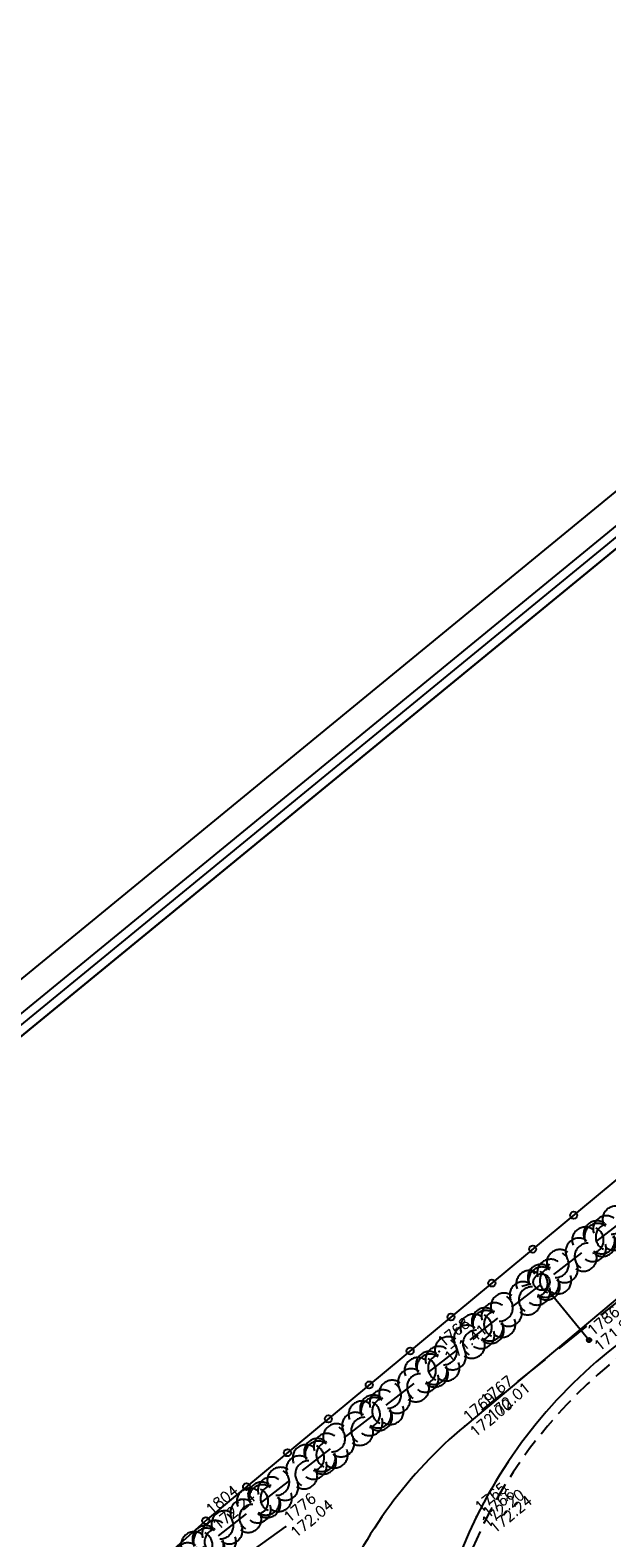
# Model space of a CAD drawing. Header units: feet. Extents: x 529188 to 529675, y 139816 to 140273.
# Tile 13 of 118: x 529276 to 529292, y 140046 to 140089. Entities that reach past the tile are written whole.
import ezdxf
from ezdxf.enums import TextEntityAlignment as Align

# ---------------------------------------------------------------- set-up
doc = ezdxf.new("R2010")
doc.units = ezdxf.units.FT
doc.header["$LTSCALE"] = 2
doc.header["$MEASUREMENT"] = 0
doc.header["$PDSIZE"] = 0.1
for name, pattern in [('CACHE', [0.375, 0.25, -0.125]), ('CACHEX2', [0.75, 0.5, -0.25]), ('CONTINU', [0])]:
    doc.linetypes.add(name, pattern=pattern)
doc.layers.get('0').update_dxf_attribs({"linetype": 'CONTINUOUS'})
for name, color, linetype in [('ARBRES', 70, 'CONTINUOUS'), ('BORDURETTE', 20, 'CONTINUOUS'), ('cadre250', 7, 'CONTINUOUS'), ('CANIVEAU', 32, 'CACHE'), ('CARROYAGE LAMBERT', 7, 'CONTINUOUS'), ('CLOTURE', 1, 'CONTINUOUS'), ('ECLAIRAGE', 220, 'CONTINUOUS'), ('HAIE', 80, 'CACHEX2'), ('TALUS_HAUT', 40, 'CONTINUOUS'), ('TOPOALT', 3, 'CONTINUOUS'), ('TOPOJIS', 7, 'CONTINUOUS'), ('TOPOJIS-GELE', 7, 'CONTINUOUS'), ('TOPOMAT', 142, 'CONTINUOUS')]:
    doc.layers.add(name, color=color, linetype=linetype)
doc.styles.get("Standard").update_dxf_attribs({"font": 'ROMANS.SHX'})

# ---------------------------------------------------------------- blocks, each defined once
blk = doc.blocks.new('TCPOINT')
at = {"color": 0}
blk.add_point((0, 0), dxfattribs=at)
at = {"layer": 'TOPOALT'}
blk.add_attdef('ALT', text='', height=0.3, dxfattribs=at).set_placement((0.1, -0.1), align=Align.TOP_LEFT)
at = {"layer": 'TOPOMAT'}
blk.add_attdef('MAT', (0.1, 0.1), '', height=0.3, dxfattribs=at)
blk = doc.blocks.new('190')
for p, q in [((0.052, 0), (-0.052, 0)), ((0, -0.052), (0, 0.052))]:
    blk.add_line(p, q)
for points in [[(-0.44, 1.229), (-0.82, 1.291), (-0.941, 1.636), (-0.968, 1.79)], [(-0.084, 0.235), (-0.076, 0.245), (-0.062, 0.33), (-0.074, 0.466), (-0.144, 0.639), (-0.44, 1.229), (-0.646, 1.539), (-0.688, 1.589), (-0.738, 1.896)], [(-0.619, 1.938), (-0.559, 1.732), (-0.46, 1.523), (-0.354, 1.285), (-0.291, 1.169), (-0.206, 1.053), (-0.142, 0.946), (-0.07, 0.952), (-0.02, 0.98), (0.016, 1.059), (0.061, 1.245), (0.098, 1.367), (0.171, 1.51), (0.208, 1.653), (0.282, 1.81), (0.336, 2.007)], [(-0.329, 1.239), (-0.245, 1.528), (-0.28, 2.015)], [(-0.09, 2.033), (-0.007, 1.626), (0.102, 1.375)], [(0.437, 0.574), (0.37, 0.496), (0.276, 0.425), (0.182, 0.369), (0.097, 0.362), (0.039, 0.398), (-0.01, 0.492), (-0.038, 0.629), (-0.043, 0.765), (-0.014, 0.901), (0.002, 1.001), (0.132, 1.122), (0.27, 1.286), (0.378, 1.415), (0.51, 1.6), (0.67, 1.921)], [(0.405, 1.994), (0.376, 1.859), (0.388, 1.766), (0.396, 1.687), (0.438, 1.6), (0.48, 1.557), (0.566, 1.542), (0.639, 1.591), (0.746, 1.669), (0.873, 1.838)], [(0.686, 0.829), (0.676, 0.931), (0.713, 1.067), (0.728, 1.196), (0.773, 1.303), (0.838, 1.425), (0.926, 1.625), (1.021, 1.76)], [(-1.176, 0.542), (-1.281, 0.892), (-1.358, 1.058), (-1.428, 1.273), (-1.465, 1.412)], [(-0.975, 1.17), (-1.217, 1.309)], [(-0.144, 0.639), (-0.647, 0.843), (-0.975, 1.17), (-1.062, 1.55), (-1.169, 1.665)], [(0.132, 1.122), (0.476, 1.119), (0.579, 1.291)], [(1.723, 0.836), (1.536, 0.765), (1.37, 0.702), (1.204, 0.625), (1.038, 0.576), (0.888, 0.52), (0.686, 0.464), (0.578, 0.437), (0.47, 0.423), (0.428, 0.452), (0.413, 0.495), (0.421, 0.545), (0.45, 0.595), (0.515, 0.666), (0.603, 0.759), (0.675, 0.816), (0.747, 0.901), (0.855, 0.994), (0.993, 1.144), (1.109, 1.257), (1.182, 1.336), (1.239, 1.392)], [(0.711, 1.062), (0.821, 1.152), (0.894, 1.223), (0.995, 1.308), (1.082, 1.401), (1.24, 1.613)], [(-1.807, 0.935), (-1.668, 0.889), (-1.462, 0.758), (-1.27, 0.62), (-1.148, 0.519), (-0.835, 0.351), (-0.435, 0.198), (-0.292, 0.167), (-0.199, 0.188), (-0.161, 0.191)], [(-0.647, 0.843), (-1.01, 0.877)], [(-0.396, 0.741), (-0.492, 0.981)], [(0.655, 0.801), (0.898, 0.871), (1.071, 0.985), (1.258, 1.07), (1.587, 1.273)], [(-1.963, 0.534), (-1.722, 0.466), (-1.45, 0.442), (-1.157, 0.397), (-0.957, 0.331), (-0.679, 0.22), (-0.472, 0.112), (-0.329, 0.06), (-0.249, 0.019)], [(-0.435, 0.198), (-0.613, 0.549), (-0.837, 0.756), (-1.044, 0.791)], [(-0.613, 0.549), (-0.561, 0.687)], [(1.739, -0.191), (1.585, -0.153), (1.326, -0.13), (0.983, -0.076), (0.782, -0.017), (0.653, 0.034), (0.56, 0.071), (0.504, 0.136), (0.497, 0.207), (0.526, 0.272), (0.584, 0.329), (0.678, 0.357), (0.778, 0.377), (0.872, 0.391), (0.994, 0.405), (1.13, 0.41), (1.252, 0.416), (1.374, 0.423), (1.489, 0.429), (1.633, 0.413), (1.798, 0.389), (1.999, 0.38)], [(-1.117, -0.371), (-1.319, -0.081), (-1.419, -0.002), (-1.525, 0.064), (-1.618, 0.137), (-1.796, 0.23), (-2.008, 0.328)], [(-0.472, 0.112), (-1.148, 0.135), (-1.39, 0.239)], [(-0.677, -0.381), (-0.803, -0.141), (-1.062, 0.014)], [(0.239, 0.074), (0.295, 0.074), (0.388, 0.051), (0.459, 0.029), (0.546, -0.015), (0.602, -0.073), (0.645, -0.145), (0.679, -0.217), (0.715, -0.282), (0.758, -0.347), (0.814, -0.42), (0.857, -0.485), (0.906, -0.571), (0.934, -0.636), (0.992, -0.708), (1.041, -0.781), (1.083, -0.86), (1.154, -0.918), (1.19, -0.976), (1.24, -1.019)], [(-0.168, -0.185), (-0.174, -0.214), (-0.224, -0.285), (-0.283, -0.356), (-0.362, -0.391), (-0.491, -0.383), (-0.677, -0.381), (-0.856, -0.393), (-1.143, -0.369), (-1.428, -0.274), (-1.621, -0.158), (-1.842, -0.076), (-2.034, -0.032)], [(-1.8, -0.948), (-1.67, -0.837), (-1.445, -0.632), (-1.264, -0.397), (-1.472, -0.374), (-1.679, -0.329), (-1.851, -0.227), (-2.029, -0.149)], [(-1.264, -0.397), (-0.985, -0.428), (-0.699, -0.452), (-0.542, -0.475), (-0.434, -0.512), (-0.378, -0.534), (-0.328, -0.584), (-0.271, -0.671), (-0.25, -0.757), (-0.288, -0.878), (-0.302, -1.008), (-0.319, -1.208), (-0.349, -1.379), (-0.43, -1.515), (-0.459, -1.601), (-0.565, -1.955)], [(-0.803, -0.141), (-0.975, -0.193)], [(-0.219, -2.023), (-0.23, -1.674), (-0.249, -1.357), (-0.195, -0.963), (-0.143, -0.748), (-0.048, -0.549), (0.025, -0.441), (0.075, -0.413), (0.133, -0.435), (0.182, -0.5), (0.245, -0.615), (0.331, -0.709), (0.409, -0.818), (0.479, -0.912), (0.507, -0.976), (0.543, -1.042), (0.543, -1.107), (0.535, -1.163), (0.52, -1.235), (0.526, -1.35), (0.533, -1.451), (0.546, -1.551), (0.559, -1.651), (0.572, -1.745), (0.601, -1.81), (0.632, -1.934)], [(0.787, -1.087), (0.644, -0.934), (0.545, -0.862), (0.459, -0.775), (0.332, -0.602), (0.261, -0.472), (0.212, -0.378), (0.163, -0.27), (0.127, -0.215)], [(0.622, -0.106), (0.681, -0.045), (0.731, -0.045), (0.832, -0.09), (0.889, -0.14), (0.953, -0.177), (1.017, -0.228), (1.074, -0.257), (1.131, -0.314), (1.174, -0.373), (1.202, -0.423), (1.238, -0.459), (1.294, -0.524)], [(1.46, -0.389), (1.367, -0.367), (1.282, -0.337), (1.21, -0.308), (1.109, -0.286), (1.053, -0.25), (1.038, -0.206), (1.039, -0.156), (1.077, -0.091)], [(1.368, -0.134), (1.384, -0.181), (1.44, -0.239), (1.468, -0.289), (1.526, -0.34), (1.582, -0.383), (1.64, -0.406), (1.698, -0.465)], [(-1.953, -0.569), (-1.767, -0.571), (-1.575, -0.61), (-1.443, -0.63)], [(-0.288, -0.878), (-0.682, -0.848), (-1.01, -1.004), (-1.338, -0.917)], [(-0.699, -0.452), (-1.01, -0.589), (-1.304, -0.796)], [(-0.048, -0.549), (0.199, -1.021), (0.182, -1.297)], [(0.245, -0.615), (0.406, -1.09), (0.268, -1.418), (0.406, -1.625), (0.493, -1.832)], [(0.859, -0.488), (1, -0.579), (1.114, -0.659), (1.27, -0.746), (1.385, -0.819), (1.513, -0.87), (1.754, -1.032)], [(1.183, -0.698), (1.926, -0.657)], [(1.328, -0.783), (1.356, -0.905), (1.426, -1.006), (1.483, -1.085), (1.622, -1.229)], [(-1.662, -1.174), (-1.593, -1.125), (-1.479, -1.119), (-1.371, -1.134), (-1.257, -1.171), (-1.143, -1.222), (-1.093, -1.259), (-1.036, -1.338), (-1.009, -1.445), (-1.003, -1.524), (-0.996, -1.624), (-1.016, -1.763)], [(-0.316, -1.172), (-0.62, -1.148), (-0.835, -1.16), (-1.05, -1.229), (-1.201, -1.3), (-1.382, -1.493)], [(-1.01, -1.004), (-1.027, -1.09)], [(-0.195, -0.963), (0.026, -1.435), (-0.077, -1.849), (-0.043, -1.935)], [(0.863, -1.843), (0.739, -1.603), (0.698, -1.452), (0.669, -1.345), (0.635, -1.243), (0.62, -1.208), (0.534, -1.169)], [(0.625, -1.219), (0.628, -1.193), (0.649, -1.171), (0.692, -1.193), (0.772, -1.223), (0.828, -1.26), (0.893, -1.317), (0.956, -1.426), (1.005, -1.476), (1.056, -1.534), (1.17, -1.665)], [(0.763, -1.219), (0.786, -1.151), (0.765, -1.087), (0.808, -1.087), (0.844, -1.116), (0.901, -1.174), (0.987, -1.225), (1.108, -1.291), (1.18, -1.334), (1.251, -1.378), (1.386, -1.49)], [(0.026, -1.435), (0.32, -1.625), (0.355, -1.78)], [(0.173, -1.53), (0.13, -1.832)]]:
    blk.add_lwpolyline(points)
blk.add_circle((0, 0), 0.25)
blk = doc.blocks.new('425')
at = {"ltscale": 3}
for p, q in [((-0.006, 2.407), (-0.006, 2.621)), ((0, 1.885), (0, 0))]:
    blk.add_line(p, q, dxfattribs=at)
at = {"linetype": 'CONTINU', "ltscale": 3}
for p, q in [((-0.324, 2.291), (-0.512, 2.376)), ((0.312, 2.291), (0.501, 2.376))]:
    blk.add_line(p, q, dxfattribs=at)
for centre, radius in [((0, 2.118), 0.233), ((0, 0), 0.0621)]:
    blk.add_circle(centre, radius, dxfattribs=at)
blk = doc.blocks.new('RONDCLOT')
at = {"layer": 'CLOTURE'}
blk.add_circle((0, 0), 0.1, dxfattribs=at)
blk = doc.blocks.new('HAIEBASE')
at = {"layer": 'HAIE'}
for centre, start, end in [((-0.223, 0.05), 14.988, 164.4142), ((0.002, 0.141), 14.988, 164.4142), ((0.227, 0.05), 14.988, 164.4142), ((-0.147, -0.129), 50.5983, 200.0244), ((0.078, 0.086), 243.6198, 27.2304), ((-0.23, -0.099), 196.6108, 340.2213), ((0.022, -0.064), 196.6108, 340.2213), ((0.223, -0.099), 196.6108, 340.2213)]:
    blk.add_arc(centre, 0.25, start, end, dxfattribs=at)

msp = doc.modelspace()

# ---------------------------------------------------------------- linework, layer by layer
at = {"layer": 'BORDURETTE', "flags": 128}
msp.add_lwpolyline([(529365.744, 140113.595), (529346.604, 140099.162), (529349.584, 140095.322), (529348.792, 140094.696), (529345.813, 140098.607), (529334.491, 140089.442), (529335.885, 140087.796), (529327.818, 140081.654), (529329.185, 140079.821), (529328.42, 140079.255), (529326.995, 140081.07), (529328.42, 140079.255), (529326.995, 140081.07), (529302.908, 140062.841), (529304.421, 140060.817), (529293.1, 140052.27, 0.12784), (529288.488, 140046.948, 0.276945), (529289.647, 140032.594), (529317.669, 139996.417)], format="xyb", dxfattribs=at)
at = {"layer": 'cadre250', "flags": 128}
for points in [[(529227.588, 140022.756), (529532.841, 140272.877), (529675.446, 140098.839), (529330.55, 139816.237), (529234.372, 139933.616)], [(529228.064, 140022.176), (529532.737, 140271.821), (529674.39, 140098.944), (529330.655, 139817.292), (529234.952, 139934.091)], [(529228.222, 140021.983), (529532.702, 140271.47), (529674.038, 140098.979), (529330.69, 139817.644), (529235.145, 139934.249)], [(529228.38, 140021.79), (529532.667, 140271.118), (529673.686, 140099.014), (529330.725, 139817.996), (529235.339, 139934.408)]]:
    msp.add_lwpolyline(points, dxfattribs=at)
at = {"layer": 'CANIVEAU', "flags": 128}
for points in [[(529312.574, 140066.616), (529292.87, 140051.726, 0.119576), (529288.706, 140046.784, 0.258906), (529289.298, 140033.497), (529303.658, 140014.96)], [(529296.524, 140048.423), (529294.869, 140047.175), (529294.832, 140047.145, 0.153443), (529292.028, 140043.02, 0.239202), (529293.354, 140035.609)]]:
    msp.add_lwpolyline(points, format="xyb", dxfattribs=at)
at = {"layer": 'CARROYAGE LAMBERT', "flags": 128}
msp.add_lwpolyline([(529369.4, 139849.686), (529673.686, 140099.014), (529532.667, 140271.118), (529228.38, 140021.79)], close=True, dxfattribs=at)
at = {"layer": 'CARROYAGE LAMBERT'}
msp.add_lwpolyline([(529369.4, 139849.686), (529673.686, 140099.014), (529532.667, 140271.118), (529228.38, 140021.79)], close=True, dxfattribs=at)
at = {"layer": 'CLOTURE', "flags": 128}
msp.add_lwpolyline([(529410.751, 140154.535), (529386.824, 140134.715), (529359.908, 140112.4), (529338.753, 140094.959), (529330.385, 140087.951), (529280.895, 140046.879), (529276.141, 140042.641), (529298.016, 140014.941), (529312.311, 139996.556), (529308.119, 139992.789)], dxfattribs=at)
at = {"layer": 'HAIE', "flags": 128}
for points in [[(529302.101, 140062.691), (529278.929, 140044.642)], [(529303.315, 140061.681), (529288.653, 140049.973)]]:
    msp.add_lwpolyline(points, dxfattribs=at)
at = {"layer": 'TALUS_HAUT', "flags": 128}
msp.add_lwpolyline([(529302.873, 140061.833), (529288.154, 140049.504, 0.119671), (529284.518, 140044.572), (529282.868, 140043.404), (529281.341, 140045.401), (529283.092, 140046.662)], format="xyb", dxfattribs=at)

# ---------------------------------------------------------------- block references
at = {"layer": 'ARBRES', "rotation": 39.33073407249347}
msp.add_blockref('190', (529294.585, 140057.408), dxfattribs=at)
at = {"layer": 'CLOTURE'}
for p, rotation in [((529291.229, 140055.455), 219.6897399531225), ((529290.074, 140054.497), 219.6897399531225), ((529288.92, 140053.539), 219.6897399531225), ((529287.766, 140052.581), 219.6897399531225), ((529286.612, 140051.623), 219.6897399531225), ((529285.457, 140050.665), 219.6897399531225), ((529284.303, 140049.707), 219.6897399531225), ((529283.149, 140048.749), 219.6897399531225), ((529281.994, 140047.791), 219.6897399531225), ((529280.842, 140046.832), 221.7144429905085)]:
    msp.add_blockref('RONDCLOT', p, dxfattribs=dict(at, rotation=rotation))
at = {"layer": 'ECLAIRAGE', "rotation": 39.33073407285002}
msp.add_blockref('425', (529291.665, 140051.93), dxfattribs=at)
at = {"layer": 'HAIE', "xscale": 1.5, "yscale": 1.5, "zscale": 1.5}
for p, rotation in [((529292.239, 140055.009), 217.9165693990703), ((529291.687, 140054.579), 37.91656939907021), ((529290.662, 140053.78), 217.9165693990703), ((529290.109, 140053.35), 37.91656939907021), ((529289.084, 140052.551), 217.9165693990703), ((529288.532, 140052.121), 37.91656939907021), ((529287.506, 140051.322), 217.9165693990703), ((529286.954, 140050.892), 37.91656939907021), ((529285.928, 140050.093), 217.9165693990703), ((529285.376, 140049.663), 37.91656939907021), ((529284.35, 140048.864), 217.9165693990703), ((529283.798, 140048.434), 37.91656939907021), ((529282.773, 140047.635), 217.9165693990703), ((529282.22, 140047.205), 37.91656939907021), ((529281.195, 140046.406), 217.9165693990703), ((529280.643, 140045.976), 37.91656939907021)]:
    msp.add_blockref('HAIEBASE', p, dxfattribs=dict(at, rotation=rotation))
at = {"layer": 'TOPOJIS'}
ref = msp.add_blockref('TCPOINT', (529287.436, 140051.607), dxfattribs=at)
ref.add_attrib('MAT', '1768', (529287.536, 140051.707), dxfattribs={"layer": 'TOPOMAT', "height": 0.3, "rotation": 39.3307})
ref.add_attrib('ALT', '171.41', dxfattribs={"layer": 'TOPOALT', "height": 0.3, "rotation": 39.3307}).set_placement((529287.536, 140051.507), align=Align.TOP_LEFT)
ref = msp.add_blockref('TCPOINT', (529291.665, 140051.93), dxfattribs=at)
ref.add_attrib('MAT', '1786', (529291.765, 140052.03), dxfattribs={"layer": 'TOPOMAT', "height": 0.3, "rotation": 39.3307})
ref.add_attrib('ALT', '171.96', dxfattribs={"layer": 'TOPOALT', "height": 0.3, "rotation": 39.3307}).set_placement((529291.765, 140051.83), align=Align.TOP_LEFT)
ref = msp.add_blockref('TCPOINT', (529288.154, 140049.504), dxfattribs=at)
ref.add_attrib('MAT', '1769', (529288.254, 140049.604), dxfattribs={"layer": 'TOPOMAT', "height": 0.3, "rotation": 39.3307})
ref.add_attrib('ALT', '172.00', dxfattribs={"layer": 'TOPOALT', "height": 0.3, "rotation": 39.3307}).set_placement((529288.254, 140049.404), align=Align.TOP_LEFT)
ref = msp.add_blockref('TCPOINT', (529288.488, 140046.948), dxfattribs=at)
ref.add_attrib('MAT', '1765', (529288.588, 140047.048), dxfattribs={"layer": 'TOPOMAT', "height": 0.3, "rotation": 39.3307})
ref.add_attrib('ALT', '172.20', dxfattribs={"layer": 'TOPOALT', "height": 0.3, "rotation": 39.3307}).set_placement((529288.588, 140046.848), align=Align.TOP_LEFT)
ref = msp.add_blockref('TCPOINT', (529280.895, 140046.879), dxfattribs=at)
ref.add_attrib('MAT', '1804', (529280.995, 140046.979), dxfattribs={"layer": 'TOPOMAT', "height": 0.3, "rotation": 39.3307})
ref.add_attrib('ALT', '172.24', dxfattribs={"layer": 'TOPOALT', "height": 0.3, "rotation": 39.3307}).set_placement((529280.995, 140046.779), align=Align.TOP_LEFT)
ref = msp.add_blockref('TCPOINT', (529283.092, 140046.662), dxfattribs=at)
ref.add_attrib('MAT', '1776', (529283.192, 140046.762), dxfattribs={"layer": 'TOPOMAT', "height": 0.3, "rotation": 39.3307})
ref.add_attrib('ALT', '172.04', dxfattribs={"layer": 'TOPOALT', "height": 0.3, "rotation": 39.3307}).set_placement((529283.192, 140046.562), align=Align.TOP_LEFT)
at = {"layer": 'TOPOJIS-GELE'}
ref = msp.add_blockref('TCPOINT', (529288.653, 140049.973), dxfattribs=at)
ref.add_attrib('MAT', '1767', (529288.753, 140050.073), dxfattribs={"layer": 'TOPOMAT', "height": 0.3, "rotation": 39.3307})
ref.add_attrib('ALT', '172.01', dxfattribs={"layer": 'TOPOALT', "height": 0.3, "rotation": 39.3307}).set_placement((529288.753, 140049.873), align=Align.TOP_LEFT)
ref = msp.add_blockref('TCPOINT', (529288.706, 140046.784), dxfattribs=at)
ref.add_attrib('MAT', '1766', (529288.806, 140046.884), dxfattribs={"layer": 'TOPOMAT', "height": 0.3, "rotation": 39.3307})
ref.add_attrib('ALT', '172.24', dxfattribs={"layer": 'TOPOALT', "height": 0.3, "rotation": 39.3307}).set_placement((529288.806, 140046.684), align=Align.TOP_LEFT)

doc.saveas('drawing.dxf')
